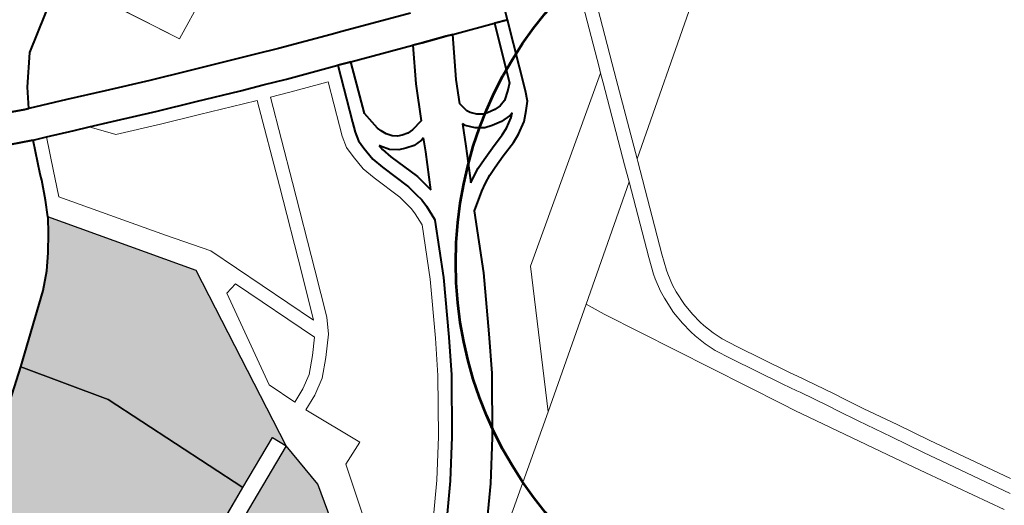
# Model space of a CAD drawing. Header units: metres. Extents: x 148316 to 148653, y 486436 to 486744.
# Tile 61 of 87: x 148553.6 to 148557.96, y 486722.79 to 486724.94. Entities that reach past the tile are written whole.
import ezdxf

# ---------------------------------------------------------------- set-up
doc = ezdxf.new("R2010")
doc.units = ezdxf.units.M
doc.header["$MEASUREMENT"] = 0
for name, color, linetype, lineweight in [('WVB-pen-brm-dik 018', 6, 'Continuous', 13), ('WVB-pen-dik 035', 1, 'Continuous', 40), ('WVB-raster-20%', 254, 'Continuous', 30), ('WVB-raster-60%', 253, 'Continuous', 30), ('WVB-tekst-dik 035', 1, 'Continuous', 40), ('WVB-tekst-dik 050', 1, 'Continuous', 53)]:
    doc.layers.add(name, color=color, linetype=linetype, lineweight=lineweight)
doc.styles.add('1 200   cursief   0.18', font='ITALICS.shx', dxfattribs={"height": 0.36})

# ---------------------------------------------------------------- blocks, each defined once
blk = doc.blocks.new('INZET')
at = {"layer": 'WVB-raster-20%'}
blk.add_hatch(color=256, dxfattribs=at).paths.add_polyline_path([(-0.05857, -0.074544), (-0.059032, -0.073172), (-0.059458, -0.072184), (-0.059808, -0.071472), (-0.060377, -0.070476), (-0.060714, -0.069999), (-0.060456, -0.069844), (-0.060348, -0.069779), (-0.059559, -0.069272), (-0.058893, -0.068824), (-0.058367, -0.068452), (-0.057858, -0.068079), (-0.056703, -0.069784), (-0.055396, -0.073106), (-0.055549, -0.073174), (-0.058112, -0.074323), (-0.058298, -0.074413)])
at = {"layer": 'WVB-raster-60%'}
for points in [[(-0.055396, -0.073106), (-0.056703, -0.069784), (-0.057858, -0.068079), (-0.056474, -0.066983), (-0.056157, -0.066679), (-0.055901, -0.066373), (-0.055635, -0.066014), (-0.055455, -0.065742), (-0.055443, -0.065719), (-0.053455, -0.068594), (-0.054079, -0.072909), (-0.05422, -0.072589)], [(-0.057173, -0.079618), (-0.057525, -0.078043), (-0.057998, -0.078257), (-0.058015, -0.07805), (-0.058025, -0.07794), (-0.057512, -0.077707), (-0.057617, -0.07727), (-0.058215, -0.074761), (-0.057964, -0.07464), (-0.055407, -0.073494), (-0.054079, -0.072909), (-0.054005, -0.074008), (-0.055278, -0.078727)]]:
    blk.add_hatch(color=256, dxfattribs=at).paths.add_polyline_path(points)
at = {"layer": 'WVB-pen-brm-dik 018'}
for p, q in [((-0.052158, -0.061556), (-0.053661, -0.062516)), ((-0.050783, -0.064194), (-0.052158, -0.061556)), ((-0.052158, -0.061556), (-0.050783, -0.064194)), ((-0.053661, -0.062516), (-0.054145, -0.063114)), ((-0.048069, -0.062894), (-0.050783, -0.064194)), ((-0.050783, -0.064194), (-0.048069, -0.062894)), ((-0.054145, -0.063114), (-0.054396, -0.063521)), ((-0.054396, -0.063521), (-0.053593, -0.063846)), ((-0.053593, -0.063846), (-0.052791, -0.064177)), ((-0.054724, -0.064143), (-0.055031, -0.064846)), ((-0.054446, -0.064256), (-0.054724, -0.064143)), ((-0.054446, -0.064256), (-0.054756, -0.064965)), ((-0.054756, -0.064965), (-0.054446, -0.064256)), ((-0.053858, -0.064494), (-0.054446, -0.064256)), ((-0.052791, -0.064177), (-0.051849, -0.064566)), ((-0.05354, -0.064625), (-0.053858, -0.064494)), ((-0.051849, -0.064566), (-0.051024, -0.064892)), ((-0.05316, -0.065106), (-0.05354, -0.064625)), ((-0.053058, -0.064824), (-0.05354, -0.064625)), ((-0.05354, -0.064625), (-0.05316, -0.065106)), ((-0.055087, -0.064977), (-0.055273, -0.065387)), ((-0.055031, -0.064846), (-0.055087, -0.064977)), ((-0.054756, -0.064965), (-0.054813, -0.065098)), ((-0.054813, -0.065098), (-0.054756, -0.064965)), ((-0.052112, -0.065215), (-0.053058, -0.064824)), ((-0.051024, -0.064892), (-0.050091, -0.065263)), ((-0.054813, -0.065098), (-0.054991, -0.065492)), ((-0.054991, -0.065492), (-0.054813, -0.065098)), ((-0.052224, -0.065493), (-0.05316, -0.065106)), ((-0.05316, -0.065106), (-0.052224, -0.065493)), ((-0.051282, -0.065543), (-0.052112, -0.065215)), ((-0.055273, -0.065387), (-0.055443, -0.065719)), ((-0.050091, -0.065263), (-0.049605, -0.065453)), ((-0.049605, -0.065453), (-0.049119, -0.065644)), ((-0.054991, -0.065492), (-0.053558, -0.067558)), ((-0.053558, -0.067558), (-0.054991, -0.065492)), ((-0.051393, -0.065822), (-0.052224, -0.065493)), ((-0.052224, -0.065493), (-0.051393, -0.065822)), ((-0.050348, -0.065915), (-0.051282, -0.065543)), ((-0.049119, -0.065644), (-0.047987, -0.066065)), ((-0.034593, -0.06557), (-0.044058, -0.072243)), ((-0.044058, -0.072243), (-0.034593, -0.06557)), ((-0.055443, -0.065719), (-0.053455, -0.068594)), ((-0.050458, -0.066194), (-0.051393, -0.065822)), ((-0.051393, -0.065822), (-0.050458, -0.066194)), ((-0.04986, -0.066105), (-0.050348, -0.065915)), ((-0.049369, -0.066298), (-0.04986, -0.066105)), ((-0.047987, -0.066065), (-0.047758, -0.06615)), ((-0.050867, -0.068134), (-0.050166, -0.066307)), ((-0.050166, -0.066307), (-0.050867, -0.068134)), ((-0.050166, -0.066307), (-0.050458, -0.066194)), ((-0.050458, -0.066194), (-0.050166, -0.066307)), ((-0.04826, -0.06671), (-0.049369, -0.066298)), ((-0.047758, -0.06615), (-0.046282, -0.0667)), ((-0.049887, -0.066417), (-0.050587, -0.068242)), ((-0.049887, -0.066417), (-0.050587, -0.068242)), ((-0.049476, -0.066578), (-0.049887, -0.066417)), ((-0.049476, -0.066578), (-0.049887, -0.066417)), ((-0.048649, -0.066886), (-0.049476, -0.066578)), ((-0.048649, -0.066886), (-0.049476, -0.066578)), ((-0.048727, -0.067928), (-0.04826, -0.06671)), ((-0.049007, -0.06782), (-0.048649, -0.066886)), ((-0.049007, -0.06782), (-0.048649, -0.066886)), ((-0.047979, -0.066815), (-0.048403, -0.067922)), ((-0.04665, -0.06731), (-0.047979, -0.066815)), ((-0.047094, -0.068048), (-0.04665, -0.06731)), ((-0.044355, -0.067417), (-0.044609, -0.068069)), ((-0.053558, -0.067558), (-0.052937, -0.068421)), ((-0.052937, -0.068421), (-0.053558, -0.067558)), ((-0.045792, -0.067629), (-0.046307, -0.068485)), ((-0.044891, -0.067965), (-0.045792, -0.067629)), ((-0.049094, -0.068044), (-0.049007, -0.06782)), ((-0.049094, -0.068044), (-0.049007, -0.06782)), ((-0.049158, -0.068301), (-0.049094, -0.068044)), ((-0.049158, -0.068301), (-0.049094, -0.068044)), ((-0.048807, -0.068135), (-0.048727, -0.067928)), ((-0.048403, -0.067922), (-0.048372, -0.068173)), ((-0.047471, -0.068784), (-0.047094, -0.068048)), ((-0.045386, -0.069234), (-0.044891, -0.067965)), ((-0.044609, -0.068069), (-0.0452, -0.069583)), ((-0.051583, -0.069993), (-0.050867, -0.068134)), ((-0.050867, -0.068134), (-0.051583, -0.069993)), ((-0.050587, -0.068242), (-0.051303, -0.070101)), ((-0.050587, -0.068242), (-0.051303, -0.070101)), ((-0.049158, -0.068549), (-0.049158, -0.068301)), ((-0.049158, -0.068549), (-0.049158, -0.068301)), ((-0.048858, -0.068338), (-0.048807, -0.068135)), ((-0.048372, -0.068173), (-0.048351, -0.06835)), ((-0.042842, -0.068198), (-0.043568, -0.070101)), ((-0.043568, -0.070101), (-0.042842, -0.068198)), ((-0.043288, -0.070208), (-0.042564, -0.068312)), ((-0.042564, -0.068312), (-0.043288, -0.070208)), ((-0.052937, -0.068421), (-0.051975, -0.070995)), ((-0.051975, -0.070995), (-0.052937, -0.068421)), ((-0.048858, -0.068538), (-0.048858, -0.068338)), ((-0.048351, -0.06835), (-0.048324, -0.068448)), ((-0.048324, -0.068448), (-0.048269, -0.068568)), ((-0.046307, -0.068485), (-0.046556, -0.068971)), ((-0.053455, -0.068594), (-0.054079, -0.072909)), ((-0.049132, -0.068904), (-0.049158, -0.068549)), ((-0.049132, -0.068904), (-0.049158, -0.068549)), ((-0.048834, -0.068855), (-0.048858, -0.068538)), ((-0.04853, -0.068718), (-0.048546, -0.068683)), ((-0.048546, -0.068683), (-0.048537, -0.068805)), ((-0.04841, -0.068891), (-0.04853, -0.068718)), ((-0.048269, -0.068568), (-0.048191, -0.068681)), ((-0.048191, -0.068681), (-0.048091, -0.068755)), ((-0.049052, -0.069208), (-0.049132, -0.068904)), ((-0.049052, -0.069208), (-0.049132, -0.068904)), ((-0.048764, -0.069125), (-0.048834, -0.068855)), ((-0.048537, -0.068805), (-0.048476, -0.069042)), ((-0.048245, -0.069015), (-0.04841, -0.068891)), ((-0.048091, -0.068755), (-0.047995, -0.068799)), ((-0.047995, -0.068799), (-0.047872, -0.068834)), ((-0.047872, -0.068834), (-0.047742, -0.068834)), ((-0.047742, -0.068834), (-0.047471, -0.068784)), ((-0.048545, -0.069814), (-0.048764, -0.069125)), ((-0.048476, -0.069042), (-0.048254, -0.069741)), ((-0.048099, -0.069081), (-0.048245, -0.069015)), ((-0.047914, -0.069134), (-0.048099, -0.069081)), ((-0.047714, -0.069134), (-0.047914, -0.069134)), ((-0.047786, -0.069399), (-0.047644, -0.069121)), ((-0.047644, -0.069121), (-0.047714, -0.069134)), ((-0.046556, -0.068971), (-0.046516, -0.06919)), ((-0.053193, -0.069396), (-0.053607, -0.071593)), ((-0.053607, -0.071593), (-0.053193, -0.069396)), ((-0.052917, -0.069332), (-0.053193, -0.069396)), ((-0.053193, -0.069396), (-0.052917, -0.069332)), ((-0.052175, -0.071318), (-0.052917, -0.069332)), ((-0.052917, -0.069332), (-0.052175, -0.071318)), ((-0.048837, -0.069886), (-0.049052, -0.069208)), ((-0.048837, -0.069886), (-0.049052, -0.069208)), ((-0.04818, -0.070149), (-0.047786, -0.069399)), ((-0.046761, -0.069371), (-0.046987, -0.069814)), ((-0.046731, -0.069431), (-0.046761, -0.069371)), ((-0.046516, -0.06919), (-0.046478, -0.069265)), ((-0.046478, -0.069265), (-0.046382, -0.069379)), ((-0.046382, -0.069379), (-0.046272, -0.069455)), ((-0.045703, -0.069486), (-0.045509, -0.069341)), ((-0.045509, -0.069341), (-0.045386, -0.069234)), ((-0.046585, -0.069603), (-0.046731, -0.069431)), ((-0.046408, -0.069726), (-0.046585, -0.069603)), ((-0.046272, -0.069455), (-0.046168, -0.069489)), ((-0.046168, -0.069489), (-0.045993, -0.069528)), ((-0.045993, -0.069528), (-0.045854, -0.069528)), ((-0.045854, -0.069528), (-0.045703, -0.069486)), ((-0.0452, -0.069583), (-0.0453, -0.069796)), ((-0.048503, -0.070046), (-0.048545, -0.069814)), ((-0.048254, -0.069741), (-0.048208, -0.069993)), ((-0.046987, -0.069814), (-0.047368, -0.070539)), ((-0.046248, -0.069779), (-0.046408, -0.069726)), ((-0.046026, -0.069828), (-0.046248, -0.069779)), ((-0.045813, -0.069828), (-0.046026, -0.069828)), ((-0.045724, -0.069804), (-0.045813, -0.069828)), ((-0.045803, -0.069877), (-0.045724, -0.069804)), ((-0.0453, -0.069796), (-0.045441, -0.069949)), ((-0.051975, -0.070995), (-0.051583, -0.069993)), ((-0.051583, -0.069993), (-0.051975, -0.070995)), ((-0.048798, -0.070099), (-0.048837, -0.069886)), ((-0.048798, -0.070099), (-0.048837, -0.069886)), ((-0.048472, -0.07022), (-0.048503, -0.070046)), ((-0.048208, -0.069993), (-0.04818, -0.070149)), ((-0.046184, -0.070077), (-0.046023, -0.070007)), ((-0.046023, -0.070007), (-0.045803, -0.069877)), ((-0.045441, -0.069949), (-0.045622, -0.070118)), ((-0.051303, -0.070101), (-0.051699, -0.071112)), ((-0.051303, -0.070101), (-0.051699, -0.071112)), ((-0.048772, -0.070246), (-0.048798, -0.070099)), ((-0.048772, -0.070246), (-0.048798, -0.070099)), ((-0.048772, -0.07038), (-0.048772, -0.070246)), ((-0.048772, -0.07038), (-0.048772, -0.070246)), ((-0.048472, -0.070389), (-0.048472, -0.07022)), ((-0.043616, -0.070227), (-0.047357, -0.072809)), ((-0.047357, -0.072809), (-0.043616, -0.070227)), ((-0.04683, -0.070286), (-0.046529, -0.070185)), ((-0.046529, -0.070185), (-0.046184, -0.070077)), ((-0.045886, -0.070275), (-0.046078, -0.070359)), ((-0.045622, -0.070118), (-0.045886, -0.070275)), ((-0.043616, -0.070227), (-0.043694, -0.070434)), ((-0.043694, -0.070434), (-0.043616, -0.070227)), ((-0.043568, -0.070101), (-0.043616, -0.070227)), ((-0.043616, -0.070227), (-0.043568, -0.070101)), ((-0.043414, -0.07054), (-0.043288, -0.070208)), ((-0.043288, -0.070208), (-0.043414, -0.07054)), ((-0.048791, -0.070671), (-0.048772, -0.07038)), ((-0.048791, -0.070671), (-0.048772, -0.07038)), ((-0.048494, -0.070727), (-0.048472, -0.070389)), ((-0.047368, -0.070539), (-0.047249, -0.070472)), ((-0.047249, -0.070472), (-0.047051, -0.070367)), ((-0.047051, -0.070367), (-0.04683, -0.070286)), ((-0.046437, -0.070471), (-0.046731, -0.070569)), ((-0.046078, -0.070359), (-0.046437, -0.070471)), ((-0.043694, -0.070434), (-0.04436, -0.072192)), ((-0.04436, -0.072192), (-0.043694, -0.070434)), ((-0.049342, -0.071751), (-0.048791, -0.070671)), ((-0.049342, -0.071751), (-0.048791, -0.070671)), ((-0.046929, -0.070642), (-0.047105, -0.070735)), ((-0.046731, -0.070569), (-0.046929, -0.070642)), ((-0.044058, -0.072243), (-0.043414, -0.07054)), ((-0.043414, -0.07054), (-0.044058, -0.072243)), ((-0.049078, -0.071895), (-0.048495, -0.070751)), ((-0.048495, -0.070751), (-0.048494, -0.070727)), ((-0.047274, -0.07083), (-0.047661, -0.071095)), ((-0.047105, -0.070735), (-0.047274, -0.07083)), ((-0.051699, -0.071112), (-0.05188, -0.071438)), ((-0.051699, -0.071112), (-0.05188, -0.071438)), ((-0.047661, -0.071095), (-0.048288, -0.072327)), ((-0.052447, -0.071622), (-0.052175, -0.071318)), ((-0.052175, -0.071318), (-0.052447, -0.071622)), ((-0.05188, -0.071438), (-0.052231, -0.07183)), ((-0.05188, -0.071438), (-0.052231, -0.07183)), ((-0.053607, -0.071593), (-0.053363, -0.072234)), ((-0.053363, -0.072234), (-0.053607, -0.071593)), ((-0.052751, -0.071915), (-0.052447, -0.071622)), ((-0.052447, -0.071622), (-0.052751, -0.071915)), ((-0.050005, -0.072886), (-0.049342, -0.071751)), ((-0.050005, -0.072886), (-0.049342, -0.071751)), ((-0.053047, -0.072097), (-0.052751, -0.071915)), ((-0.052751, -0.071915), (-0.053047, -0.072097)), ((-0.052231, -0.07183), (-0.052566, -0.072154)), ((-0.052231, -0.07183), (-0.052566, -0.072154)), ((-0.049748, -0.07304), (-0.049078, -0.071895)), ((-0.053363, -0.072234), (-0.053047, -0.072097)), ((-0.053047, -0.072097), (-0.053363, -0.072234)), ((-0.052566, -0.072154), (-0.052908, -0.072364)), ((-0.052566, -0.072154), (-0.052908, -0.072364)), ((-0.04436, -0.072192), (-0.044497, -0.072553)), ((-0.044497, -0.072553), (-0.04436, -0.072192)), ((-0.044058, -0.072243), (-0.044079, -0.072299)), ((-0.044079, -0.072299), (-0.044058, -0.072243)), ((-0.052908, -0.072364), (-0.053264, -0.072518)), ((-0.052908, -0.072364), (-0.053264, -0.072518)), ((-0.048288, -0.072327), (-0.048975, -0.073502)), ((-0.044079, -0.072299), (-0.044835, -0.074278)), ((-0.044835, -0.074278), (-0.044079, -0.072299)), ((-0.05422, -0.072589), (-0.055396, -0.073106)), ((-0.054079, -0.072909), (-0.05422, -0.072589)), ((-0.053264, -0.072518), (-0.052704, -0.073788)), ((-0.053264, -0.072518), (-0.052704, -0.073788)), ((-0.046848, -0.07421), (-0.044497, -0.072553)), ((-0.044497, -0.072553), (-0.046848, -0.07421)), ((-0.044497, -0.072553), (-0.045117, -0.074176)), ((-0.045117, -0.074176), (-0.044497, -0.072553)), ((-0.050435, -0.07359), (-0.050005, -0.072886)), ((-0.050435, -0.07359), (-0.050005, -0.072886)), ((-0.047357, -0.072809), (-0.04891, -0.075663)), ((-0.04891, -0.075663), (-0.047357, -0.072809)), ((-0.055396, -0.073106), (-0.055549, -0.073174)), ((-0.055407, -0.073494), (-0.054079, -0.072909)), ((-0.054079, -0.072909), (-0.054005, -0.074008)), ((-0.050184, -0.073754), (-0.049748, -0.07304)), ((-0.055549, -0.073174), (-0.058112, -0.074323)), ((-0.057964, -0.07464), (-0.055407, -0.073494)), ((-0.048975, -0.073502), (-0.049431, -0.074248)), ((-0.051213, -0.0747), (-0.050435, -0.07359)), ((-0.051213, -0.0747), (-0.050435, -0.07359)), ((-0.050971, -0.074878), (-0.050184, -0.073754)), ((-0.052704, -0.073788), (-0.053239, -0.074012)), ((-0.052704, -0.073788), (-0.053239, -0.074012)), ((-0.054005, -0.074008), (-0.055278, -0.078727)), ((-0.053239, -0.074012), (-0.053974, -0.076436)), ((-0.053239, -0.074012), (-0.053974, -0.076436)), ((-0.045117, -0.074176), (-0.045243, -0.074538)), ((-0.045243, -0.074538), (-0.045117, -0.074176)), ((-0.049431, -0.074248), (-0.050246, -0.075412)), ((-0.046848, -0.07421), (-0.04891, -0.075663)), ((-0.04891, -0.075663), (-0.046848, -0.07421)), ((-0.046651, -0.074622), (-0.046848, -0.07421)), ((-0.046848, -0.07421), (-0.046651, -0.074622)), ((-0.044835, -0.074278), (-0.044957, -0.074629)), ((-0.044957, -0.074629), (-0.044835, -0.074278)), ((-0.044585, -0.078541), (-0.046651, -0.074622)), ((-0.046651, -0.074622), (-0.044585, -0.078541)), ((-0.045274, -0.074643), (-0.045334, -0.074929)), ((-0.045334, -0.074929), (-0.045274, -0.074643)), ((-0.045243, -0.074538), (-0.045274, -0.074643)), ((-0.045274, -0.074643), (-0.045243, -0.074538)), ((-0.044957, -0.074629), (-0.044982, -0.074716)), ((-0.044982, -0.074716), (-0.044957, -0.074629)), ((-0.051802, -0.075463), (-0.051213, -0.0747)), ((-0.051802, -0.075463), (-0.051213, -0.0747)), ((-0.044982, -0.074716), (-0.045037, -0.074976)), ((-0.045037, -0.074976), (-0.044982, -0.074716)), ((-0.05157, -0.075653), (-0.050971, -0.074878)), ((-0.045334, -0.074929), (-0.045354, -0.075112)), ((-0.045354, -0.075112), (-0.045334, -0.074929)), ((-0.045037, -0.074976), (-0.045056, -0.075144)), ((-0.045056, -0.075144), (-0.045037, -0.074976)), ((-0.045354, -0.075112), (-0.045372, -0.075482)), ((-0.045372, -0.075482), (-0.045354, -0.075112)), ((-0.045056, -0.075144), (-0.045071, -0.075479)), ((-0.045071, -0.075479), (-0.045056, -0.075144)), ((-0.052484, -0.076256), (-0.051802, -0.075463)), ((-0.052484, -0.076256), (-0.051802, -0.075463)), ((-0.050246, -0.075412), (-0.050872, -0.076222)), ((-0.045372, -0.075482), (-0.045352, -0.075792)), ((-0.045352, -0.075792), (-0.045372, -0.075482)), ((-0.045071, -0.075479), (-0.045053, -0.075759)), ((-0.045053, -0.075759), (-0.045071, -0.075479)), ((-0.052258, -0.076453), (-0.05157, -0.075653)), ((-0.04891, -0.075663), (-0.051527, -0.077486)), ((-0.051527, -0.077486), (-0.04891, -0.075663)), ((-0.045352, -0.075792), (-0.04531, -0.076057)), ((-0.04531, -0.076057), (-0.045352, -0.075792)), ((-0.045053, -0.075759), (-0.045015, -0.076001)), ((-0.045015, -0.076001), (-0.045053, -0.075759)), ((-0.04531, -0.076057), (-0.045283, -0.076181)), ((-0.045283, -0.076181), (-0.04531, -0.076057)), ((-0.045015, -0.076001), (-0.044992, -0.076106)), ((-0.044992, -0.076106), (-0.045015, -0.076001)), ((-0.044992, -0.076106), (-0.044917, -0.076358)), ((-0.044917, -0.076358), (-0.044992, -0.076106)), ((-0.050872, -0.076222), (-0.051581, -0.077046)), ((-0.045283, -0.076181), (-0.045201, -0.076454)), ((-0.045201, -0.076454), (-0.045283, -0.076181)), ((-0.044917, -0.076358), (-0.04483, -0.076583)), ((-0.04483, -0.076583), (-0.044917, -0.076358)), ((-0.045201, -0.076454), (-0.045105, -0.076704)), ((-0.045105, -0.076704), (-0.045201, -0.076454)), ((-0.04483, -0.076583), (-0.044666, -0.076913)), ((-0.044666, -0.076913), (-0.04483, -0.076583)), ((-0.045105, -0.076704), (-0.044932, -0.077051)), ((-0.044932, -0.077051), (-0.045105, -0.076704)), ((-0.044666, -0.076913), (-0.044055, -0.07804)), ((-0.044055, -0.07804), (-0.044666, -0.076913)), ((-0.044932, -0.077051), (-0.044318, -0.078185)), ((-0.044318, -0.078185), (-0.044932, -0.077051)), ((-0.044055, -0.07804), (-0.043891, -0.07833)), ((-0.043891, -0.07833), (-0.044055, -0.07804)), ((-0.044318, -0.078185), (-0.044153, -0.078478)), ((-0.044153, -0.078478), (-0.044318, -0.078185)), ((-0.043891, -0.07833), (-0.04385, -0.078404)), ((-0.04385, -0.078404), (-0.043891, -0.07833)), ((-0.044153, -0.078478), (-0.044112, -0.07855)), ((-0.044112, -0.07855), (-0.044153, -0.078478)), ((-0.044112, -0.07855), (-0.043783, -0.079155)), ((-0.043783, -0.079155), (-0.044112, -0.07855)), ((-0.04385, -0.078404), (-0.043517, -0.079014)), ((-0.043517, -0.079014), (-0.04385, -0.078404)), ((-0.043166, -0.081105), (-0.044445, -0.078811)), ((-0.044445, -0.078811), (-0.043166, -0.081105)), ((-0.043783, -0.079155), (-0.043671, -0.07937)), ((-0.043671, -0.07937), (-0.043783, -0.079155)), ((-0.043517, -0.079014), (-0.043406, -0.07923)), ((-0.043406, -0.07923), (-0.043517, -0.079014)), ((-0.043671, -0.07937), (-0.043432, -0.079811)), ((-0.043432, -0.079811), (-0.043671, -0.07937)), ((-0.043406, -0.07923), (-0.043169, -0.079667)), ((-0.043169, -0.079667), (-0.043406, -0.07923)), ((-0.043432, -0.079811), (-0.043036, -0.080528)), ((-0.043036, -0.080528), (-0.043432, -0.079811)), ((-0.043169, -0.079667), (-0.042773, -0.080383)), ((-0.042773, -0.080383), (-0.043169, -0.079667)), ((-0.043036, -0.080528), (-0.042656, -0.08122)), ((-0.042656, -0.08122), (-0.043036, -0.080528)), ((-0.042773, -0.080383), (-0.042394, -0.081075)), ((-0.042394, -0.081075), (-0.042773, -0.080383)), ((-0.042877, -0.081619), (-0.043166, -0.081105)), ((-0.043166, -0.081105), (-0.042877, -0.081619)), ((-0.042394, -0.081075), (-0.041418, -0.082814)), ((-0.041418, -0.082814), (-0.042394, -0.081075)), ((-0.042656, -0.08122), (-0.041615, -0.083076)), ((-0.041615, -0.083076), (-0.042656, -0.08122)), ((-0.041933, -0.083289), (-0.042877, -0.081619)), ((-0.042877, -0.081619), (-0.041933, -0.083289))]:
    blk.add_line(p, q, dxfattribs=at)
at = {"layer": 'WVB-pen-brm-dik 018', "ltscale": 0.5}
blk.add_line((-0.044585, -0.078541), (-0.044445, -0.078811), dxfattribs=at)
at = {"layer": 'WVB-pen-dik 035'}
for p, q in [((-0.04853, -0.068718), (-0.048546, -0.068683)), ((-0.048546, -0.068683), (-0.048537, -0.068805)), ((-0.04841, -0.068891), (-0.04853, -0.068718)), ((-0.048537, -0.068805), (-0.048476, -0.069042)), ((-0.048245, -0.069015), (-0.04841, -0.068891)), ((-0.048476, -0.069042), (-0.048254, -0.069741)), ((-0.048099, -0.069081), (-0.048245, -0.069015)), ((-0.047914, -0.069134), (-0.048099, -0.069081)), ((-0.047714, -0.069134), (-0.047914, -0.069134)), ((-0.047786, -0.069399), (-0.047644, -0.069121)), ((-0.047644, -0.069121), (-0.047714, -0.069134)), ((-0.04818, -0.070149), (-0.047786, -0.069399)), ((-0.046761, -0.069371), (-0.046987, -0.069814)), ((-0.046731, -0.069431), (-0.046761, -0.069371)), ((-0.046585, -0.069603), (-0.046731, -0.069431)), ((-0.046408, -0.069726), (-0.046585, -0.069603)), ((-0.048254, -0.069741), (-0.048208, -0.069993)), ((-0.046987, -0.069814), (-0.047368, -0.070539)), ((-0.046248, -0.069779), (-0.046408, -0.069726)), ((-0.046026, -0.069828), (-0.046248, -0.069779)), ((-0.045813, -0.069828), (-0.046026, -0.069828)), ((-0.045724, -0.069804), (-0.045813, -0.069828)), ((-0.045803, -0.069877), (-0.045724, -0.069804)), ((-0.048208, -0.069993), (-0.04818, -0.070149)), ((-0.046184, -0.070077), (-0.046023, -0.070007)), ((-0.046023, -0.070007), (-0.045803, -0.069877)), ((-0.04683, -0.070286), (-0.046529, -0.070185)), ((-0.046529, -0.070185), (-0.046184, -0.070077)), ((-0.047368, -0.070539), (-0.047249, -0.070472)), ((-0.047249, -0.070472), (-0.047051, -0.070367)), ((-0.047051, -0.070367), (-0.04683, -0.070286))]:
    blk.add_line(p, q, dxfattribs=at)
at = {"layer": 'WVB-pen-dik 035', "flags": 128}
for points in [[(-0.054396, -0.063521), (-0.054145, -0.063114), (-0.053661, -0.062516), (-0.052158, -0.061556)], [(-0.054396, -0.063521), (-0.054484, -0.063485), (-0.05489, -0.063295), (-0.055037, -0.063226)], [(-0.055037, -0.063226), (-0.05489, -0.063295), (-0.054484, -0.063485), (-0.054396, -0.063521)], [(-0.046282, -0.0667), (-0.047758, -0.06615), (-0.047987, -0.066065), (-0.049119, -0.065644), (-0.049605, -0.065453), (-0.050091, -0.065263), (-0.051024, -0.064892), (-0.051849, -0.064566), (-0.052791, -0.064177), (-0.053593, -0.063846), (-0.054396, -0.063521)], [(-0.054724, -0.064143), (-0.054764, -0.064127), (-0.055187, -0.063929), (-0.055359, -0.063848)], [(-0.055359, -0.063848), (-0.055187, -0.063929), (-0.054764, -0.064127), (-0.054724, -0.064143)], [(-0.055443, -0.065719), (-0.055273, -0.065387), (-0.055087, -0.064977), (-0.055031, -0.064846), (-0.054724, -0.064143)], [(-0.054724, -0.064143), (-0.054446, -0.064256)], [(-0.054446, -0.064256), (-0.053858, -0.064494), (-0.05354, -0.064625)], [(-0.05354, -0.064625), (-0.053058, -0.064824), (-0.052112, -0.065215), (-0.051282, -0.065543), (-0.050348, -0.065915), (-0.04986, -0.066105), (-0.049369, -0.066298), (-0.04826, -0.06671)], [(-0.056474, -0.066983), (-0.056157, -0.066679), (-0.055901, -0.066373), (-0.055635, -0.066014), (-0.055455, -0.065742), (-0.055443, -0.065719)], [(-0.04826, -0.06671), (-0.048727, -0.067928), (-0.048807, -0.068135), (-0.048858, -0.068338), (-0.048858, -0.068538), (-0.048834, -0.068855), (-0.048764, -0.069125), (-0.048545, -0.069814), (-0.048503, -0.070046), (-0.048472, -0.07022), (-0.048472, -0.070389), (-0.048494, -0.070727), (-0.048495, -0.070751)], [(-0.04826, -0.06671), (-0.048231, -0.066721), (-0.048002, -0.066806), (-0.047979, -0.066815)], [(-0.047979, -0.066815), (-0.048002, -0.066806), (-0.048231, -0.066721), (-0.04826, -0.06671)], [(-0.057858, -0.068079), (-0.056474, -0.066983)], [(-0.048403, -0.067922), (-0.047979, -0.066815)], [(-0.047979, -0.066815), (-0.04665, -0.06731)], [(-0.04665, -0.06731), (-0.047094, -0.068048), (-0.047471, -0.068784)], [(-0.04665, -0.06731), (-0.046451, -0.067384), (-0.046137, -0.067501), (-0.045936, -0.067575), (-0.045792, -0.067629)], [(-0.045792, -0.067629), (-0.045936, -0.067575), (-0.046137, -0.067501), (-0.046451, -0.067384), (-0.04665, -0.06731)], [(-0.044609, -0.068069), (-0.044355, -0.067417)], [(-0.046556, -0.068971), (-0.046307, -0.068485), (-0.045792, -0.067629)], [(-0.045792, -0.067629), (-0.044891, -0.067965)], [(-0.060456, -0.069844), (-0.060348, -0.069779), (-0.059559, -0.069272), (-0.058893, -0.068824), (-0.058367, -0.068452), (-0.057858, -0.068079)], [(-0.047471, -0.068784), (-0.047742, -0.068834), (-0.047872, -0.068834), (-0.047995, -0.068799), (-0.048091, -0.068755), (-0.048191, -0.068681), (-0.048269, -0.068568), (-0.048324, -0.068448), (-0.048351, -0.06835), (-0.048372, -0.068173), (-0.048403, -0.067922)], [(-0.047661, -0.071095), (-0.047274, -0.07083), (-0.047105, -0.070735), (-0.046929, -0.070642), (-0.046731, -0.070569), (-0.046437, -0.070471), (-0.046078, -0.070359), (-0.045886, -0.070275), (-0.045622, -0.070118), (-0.045441, -0.069949), (-0.0453, -0.069796), (-0.0452, -0.069583), (-0.044609, -0.068069)], [(-0.044891, -0.067965), (-0.045386, -0.069234)], [(-0.044891, -0.067965), (-0.044609, -0.068069)], [(-0.044609, -0.068069), (-0.044891, -0.067965)], [(-0.045386, -0.069234), (-0.045509, -0.069341), (-0.045703, -0.069486), (-0.045854, -0.069528), (-0.045993, -0.069528), (-0.046168, -0.069489), (-0.046272, -0.069455), (-0.046382, -0.069379), (-0.046478, -0.069265), (-0.046516, -0.06919), (-0.046556, -0.068971)], [(-0.048495, -0.070751), (-0.049078, -0.071895), (-0.049748, -0.07304), (-0.050184, -0.073754), (-0.050971, -0.074878), (-0.05157, -0.075653), (-0.052258, -0.076453), (-0.052911, -0.077187), (-0.053519, -0.077811), (-0.054056, -0.078324), (-0.054655, -0.078867), (-0.054719, -0.078919)], [(-0.052829, -0.078392), (-0.052252, -0.0778), (-0.051581, -0.077046), (-0.050872, -0.076222), (-0.050246, -0.075412), (-0.049431, -0.074248), (-0.048975, -0.073502), (-0.048288, -0.072327), (-0.047661, -0.071095)]]:
    blk.add_lwpolyline(points, dxfattribs=at)
at = {"layer": 'WVB-raster-20%', "flags": 128}
blk.add_lwpolyline([(-0.055396, -0.073106), (-0.056703, -0.069784), (-0.057858, -0.068079), (-0.058367, -0.068452), (-0.058893, -0.068824), (-0.059559, -0.069272), (-0.060348, -0.069779), (-0.060456, -0.069844), (-0.060714, -0.069999), (-0.060377, -0.070476), (-0.059808, -0.071472), (-0.059458, -0.072184), (-0.059032, -0.073172), (-0.05857, -0.074544), (-0.058298, -0.074413), (-0.058112, -0.074323), (-0.055549, -0.073174)], close=True, dxfattribs=at)
at = {"layer": 'WVB-raster-60%', "flags": 128}
for points in [[(-0.054079, -0.072909), (-0.053455, -0.068594), (-0.055443, -0.065719), (-0.055455, -0.065742), (-0.055635, -0.066014), (-0.055901, -0.066373), (-0.056157, -0.066679), (-0.056474, -0.066983), (-0.057858, -0.068079), (-0.056703, -0.069784), (-0.055396, -0.073106), (-0.05422, -0.072589)], [(-0.057173, -0.079618), (-0.055278, -0.078727), (-0.054005, -0.074008), (-0.054079, -0.072909), (-0.055407, -0.073494), (-0.057964, -0.07464), (-0.058215, -0.074761), (-0.057617, -0.07727), (-0.057512, -0.077707), (-0.058025, -0.07794), (-0.058015, -0.07805), (-0.057998, -0.078257), (-0.057525, -0.078043)]]:
    blk.add_lwpolyline(points, close=True, dxfattribs=at)
at = {"layer": 'WVB-tekst-dik 035', "style": '1 200   cursief   0.18'}
blk.add_text('ALMERE-HOUT', height=0.0024, dxfattribs=at).set_placement((-0.050007, -0.095438))

msp = doc.modelspace()

# ---------------------------------------------------------------- linework, layer by layer
at = {"layer": 'WVB-tekst-dik 050'}
msp.add_circle((148557.2669, 486723.863), 1.7358, dxfattribs=at)

# ---------------------------------------------------------------- block references
at = {"layer": 'WVB-raster-60%', "xscale": 200, "yscale": 200, "zscale": 200, "rotation": 35.4407035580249}
msp.add_blockref('INZET', (148555.136, 486741.2042), dxfattribs=at)

doc.saveas('drawing.dxf')
